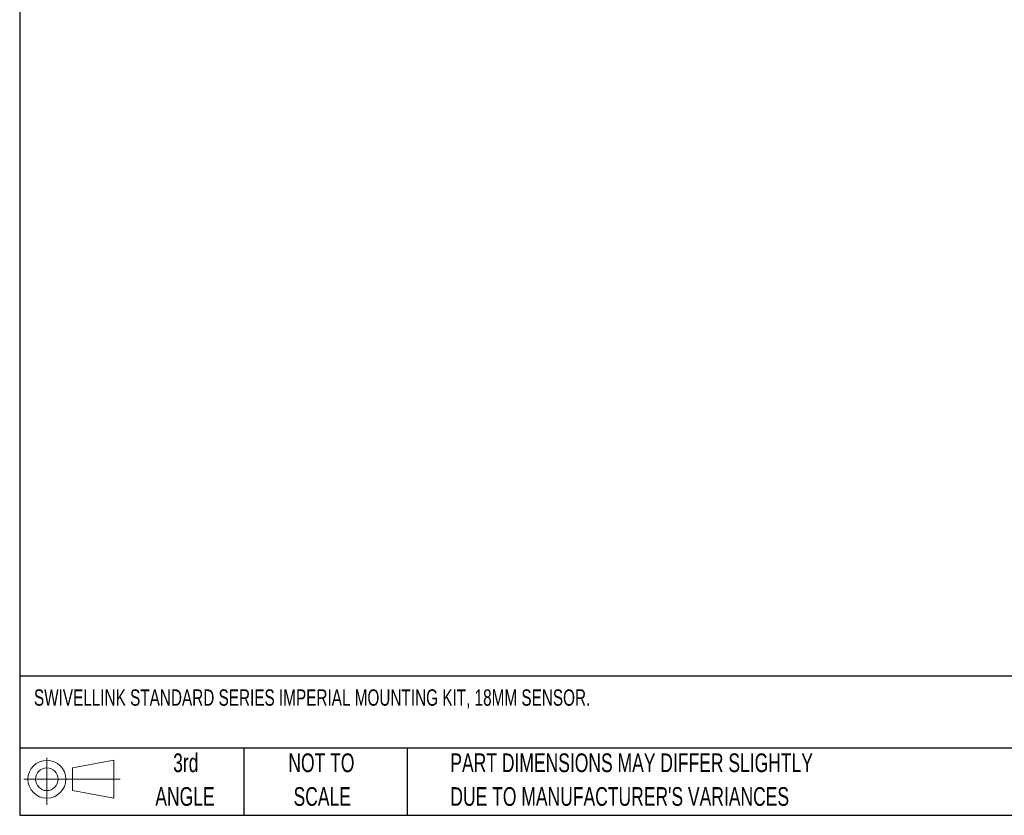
# Model space of a CAD drawing. Header units: inches. Extents: x 0.2 to 10.8, y 0.2 to 8.2.
# Tile 1 of 4: x 0.2 to 4.6, y 0.2 to 3.8. Entities that reach past the tile are written whole.
import ezdxf

# ---------------------------------------------------------------- set-up
doc = ezdxf.new("R2010")
doc.units = ezdxf.units.IN
doc.header["$MEASUREMENT"] = 0
doc.layers.add('TEXT', color=140, linetype='Continuous', lineweight=25)
doc.styles.add('SLDTEXTSTYLE0', font='TXT', dxfattribs={"width": 0.7})

# ---------------------------------------------------------------- blocks, each defined once
blk = doc.blocks.new('Block11')
at = {"color": 7, "linetype": 'Continuous', "lineweight": 18}
for p, q in [((0.1019, 0.2091), (0.1019, 0)), ((0.2157, 0.1641), (0.4006, 0.1981)), ((0.4006, 0.1981), (0.4006, 0.0288)), ((0.2157, 0.0628), (0.2157, 0.1641)), ((0, 0.1135), (0.4281, 0.1135)), ((0.2157, 0.0628), (0.4006, 0.0288))]:
    blk.add_line(p, q, dxfattribs=at)
for radius in [0.0846, 0.0506]:
    blk.add_circle((0.1019, 0.1135), radius, dxfattribs=at)
blk = doc.blocks.new('Block12')
at = {"color": 7, "linetype": 'Continuous'}
blk.add_blockref('Block11', (0, 0), dxfattribs=at)

msp = doc.modelspace()

# ---------------------------------------------------------------- linework, layer by layer
at = {"layer": 'TEXT'}
for p, q in [((0.25, 8.25), (0.25, 0.25)), ((10.75, 0.8711), (0.25, 0.8711)), ((10.75, 0.55), (0.25, 0.55)), ((1.25, 0.55), (1.25, 0.25)), ((1.9768, 0.55), (1.9768, 0.25)), ((0.25, 0.25), (10.75, 0.25))]:
    msp.add_line(p, q, dxfattribs=at)

# ---------------------------------------------------------------- block references
msp.add_blockref('Block12', (0.2692, 0.2974), dxfattribs=at)

# ---------------------------------------------------------------- texts
at = {"layer": 'TEXT', "style": 'SLDTEXTSTYLE0'}
for s, insert, char_height, attachment_point in [('SWIVELLINK STANDARD SERIES IMPERIAL MOUNTING KIT, 18MM SENSOR.', (0.3136, 0.8118), 0.072917, 1), ('3rd', (0.9906, 0.5261), 0.08333, 2), ('NOT TO', (1.5951, 0.5261), 0.08333, 2), ('PART DIMENSIONS MAY DIFFER SLIGHTLY', (2.1701, 0.5261), 0.083333, 1), ('ANGLE', (0.9868, 0.3757), 0.08333, 2), ('SCALE', (1.5989, 0.3757), 0.08333, 2), ("DUE TO MANUFACTURER'S VARIANCES", (2.1701, 0.3757), 0.083333, 1)]:
    msp.add_mtext(s, dxfattribs=dict(at, insert=insert, char_height=char_height, attachment_point=attachment_point))

doc.saveas('drawing.dxf')
